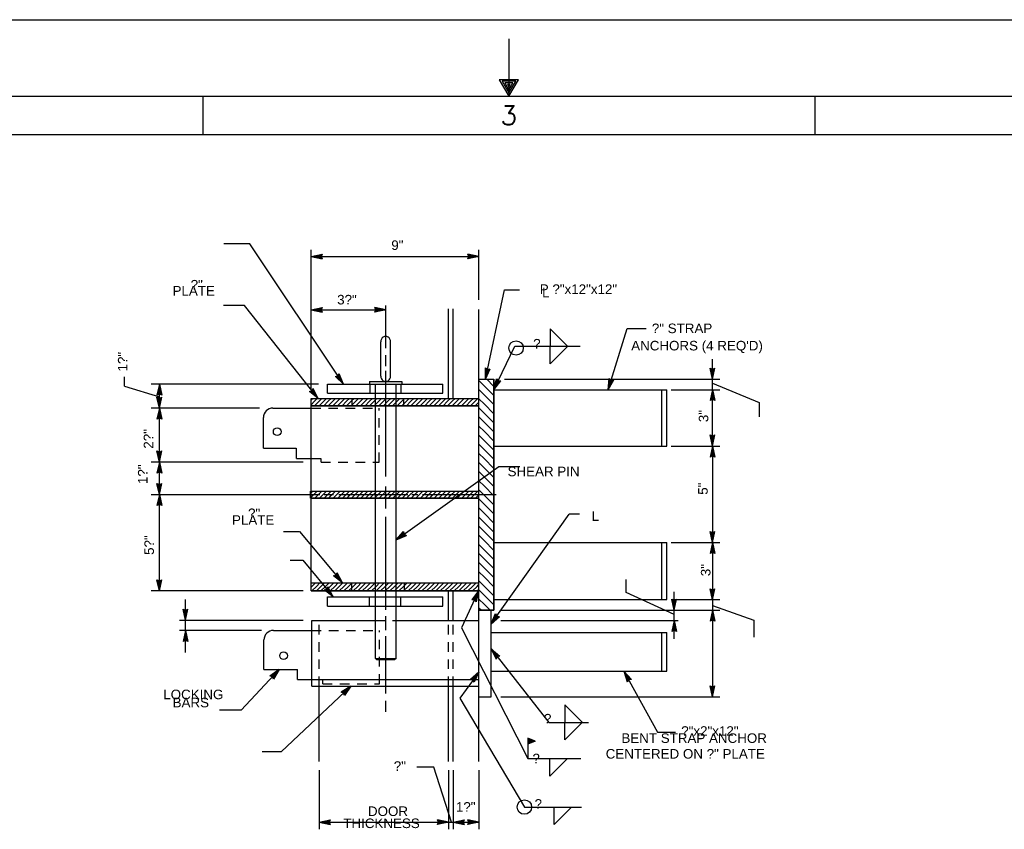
# Model space of a CAD drawing. Extents: x -23 to 19, y -16.2 to 13.8.
# Tile 11 of 12: x -8.4 to 4.5, y 3.3 to 13.8. Entities that reach past the tile are written whole.
import ezdxf
from ezdxf.enums import TextEntityAlignment as Align

# ---------------------------------------------------------------- set-up
doc = ezdxf.new("R2010")
doc.units = 0
doc.header["$MEASUREMENT"] = 0
doc.linetypes.add('HIDDEN2', pattern=[0.1875, 0.125, -0.0625])
doc.layers.add('01', color=7, linetype='CONTINUOUS')
doc.layers.add('02', color=7, linetype='CONTINUOUS')
doc.styles.add('ARIAL', font='Arial')
doc.styles.add('TXT_SHX', font='txt.shx')

msp = doc.modelspace()

# ---------------------------------------------------------------- linework, layer by layer
at = {"layer": '01', "color": 7, "linetype": 'CONTINUOUS'}
for p, q in [((-23.022, 13.841), (18.978, 13.841)), ((-2.022, 13.591), (-2.022, 12.841)), ((-22.022, 12.841), (17.978, 12.841)), ((-6.022, 12.841), (-6.022, 12.341)), ((1.978, 12.841), (1.978, 12.341)), ((-20.522, 12.341), (17.478, 12.341)), ((-5.408, 10.911), (-5.748, 10.911)), ((-4.183, 9.078), (-5.408, 10.911)), ((-4.605, 9.008), (-4.605, 10.833)), ((-2.413, 10.181), (-2.413, 10.833)), ((-4.605, 10.745), (-4.461, 10.776)), ((-4.605, 10.745), (-2.413, 10.745)), ((-4.605, 10.745), (-4.461, 10.714)), ((-4.568, 10.745), (-4.474, 10.765)), ((-4.568, 10.745), (-4.474, 10.725)), ((-4.532, 10.745), (-4.487, 10.755)), ((-4.532, 10.745), (-4.487, 10.736)), ((-4.487, 10.755), (-4.491, 10.745)), ((-4.491, 10.745), (-4.487, 10.736)), ((-4.474, 10.765), (-4.483, 10.745)), ((-4.483, 10.745), (-4.474, 10.725)), ((-4.461, 10.776), (-4.475, 10.745)), ((-4.475, 10.745), (-4.461, 10.714)), ((-2.413, 10.745), (-2.557, 10.776)), ((-2.543, 10.745), (-2.557, 10.776)), ((-2.413, 10.745), (-2.557, 10.714)), ((-2.557, 10.714), (-2.543, 10.745)), ((-2.45, 10.745), (-2.544, 10.765)), ((-2.535, 10.745), (-2.544, 10.765)), ((-2.45, 10.745), (-2.544, 10.725)), ((-2.544, 10.725), (-2.535, 10.745)), ((-2.486, 10.745), (-2.531, 10.754)), ((-2.527, 10.745), (-2.531, 10.754)), ((-2.486, 10.745), (-2.531, 10.735)), ((-2.531, 10.735), (-2.527, 10.745)), ((-2.325, 9.143), (-2.076, 10.313)), ((-2.076, 10.313), (-1.883, 10.313)), ((-5.475, 10.107), (-5.75, 10.107)), ((-4.514, 8.89), (-5.475, 10.107)), ((-4.605, 10.049), (-4.461, 10.08)), ((-4.605, 10.049), (-3.63, 10.049)), ((-4.605, 10.049), (-4.461, 10.018)), ((-4.568, 10.049), (-4.474, 10.069)), ((-4.568, 10.049), (-4.474, 10.029)), ((-4.532, 10.049), (-4.487, 10.059)), ((-4.532, 10.049), (-4.487, 10.04)), ((-4.487, 10.059), (-4.491, 10.049)), ((-4.491, 10.049), (-4.487, 10.04)), ((-4.474, 10.069), (-4.483, 10.049)), ((-4.483, 10.049), (-4.474, 10.029)), ((-4.461, 10.08), (-4.475, 10.049)), ((-4.475, 10.049), (-4.461, 10.018)), ((-3.63, 10.049), (-3.774, 10.08)), ((-3.76, 10.049), (-3.774, 10.08)), ((-3.63, 10.049), (-3.774, 10.018)), ((-3.774, 10.018), (-3.76, 10.049)), ((-3.667, 10.049), (-3.761, 10.069)), ((-3.752, 10.049), (-3.761, 10.069)), ((-3.667, 10.049), (-3.761, 10.029)), ((-3.761, 10.029), (-3.752, 10.049)), ((-3.703, 10.049), (-3.748, 10.058)), ((-3.744, 10.049), (-3.748, 10.058)), ((-3.703, 10.049), (-3.748, 10.039)), ((-3.748, 10.039), (-3.744, 10.049)), ((-3.63, 9.547), (-3.63, 10.107)), ((-2.81, 8.89), (-2.81, 10.063)), ((-2.749, 8.89), (-2.749, 10.063)), ((-2.413, 4.148), (-2.413, 10.054)), ((-1.481, 9.803), (-1.481, 9.574)), ((-1.481, 9.803), (-1.254, 9.576)), ((-0.721, 9.006), (-0.474, 9.806)), ((-0.474, 9.806), (-0.228, 9.806)), ((-3.696, 9.184), (-3.696, 9.632)), ((-3.567, 9.184), (-3.567, 9.632)), ((-2.219, 9.006), (-1.941, 9.574)), ((-1.941, 9.574), (-1.088, 9.574)), ((-1.481, 9.345), (-1.481, 9.574)), ((-1.481, 9.345), (-1.254, 9.572)), ((-3.63, 9.312), (-3.63, 9.459)), ((0.642, 9.145), (0.642, 9.404)), ((-2.325, 9.143), (-2.325, 9.29)), ((-2.325, 9.29), (-2.298, 9.27)), ((-2.325, 9.143), (-2.265, 9.277)), ((-2.317, 9.179), (-2.317, 9.275)), ((-2.317, 9.275), (-2.3, 9.262)), ((-2.317, 9.179), (-2.278, 9.267)), ((-2.3, 9.262), (-2.278, 9.267)), ((-2.298, 9.27), (-2.265, 9.277)), ((0.642, 9.145), (0.611, 9.289)), ((0.611, 9.289), (0.642, 9.275)), ((0.642, 9.182), (0.622, 9.276)), ((0.622, 9.276), (0.642, 9.267)), ((0.642, 9.145), (0.673, 9.289)), ((0.642, 9.275), (0.673, 9.289)), ((0.642, 9.182), (0.662, 9.276)), ((0.642, 9.267), (0.662, 9.276)), ((-7.044, 9.053), (-7.044, 9.174)), ((-4.289, 9.18), (-4.255, 9.186)), ((-4.183, 9.078), (-4.289, 9.18)), ((-4.272, 9.176), (-4.251, 9.179)), ((-4.204, 9.109), (-4.272, 9.176)), ((-4.257, 9.171), (-4.246, 9.173)), ((-4.224, 9.139), (-4.257, 9.171)), ((-4.255, 9.186), (-4.237, 9.215)), ((-4.251, 9.179), (-4.239, 9.198)), ((-4.246, 9.173), (-4.241, 9.181)), ((-4.224, 9.139), (-4.241, 9.181)), ((-4.204, 9.109), (-4.239, 9.198)), ((-4.183, 9.078), (-4.237, 9.215)), ((-3.63, 7.872), (-3.63, 9.251)), ((-2.413, 9.143), (-2.219, 9.143)), ((-2.221, 9.053), (-2.311, 9.143)), ((-2.31, 9.214), (-2.31, 9.26)), ((-2.31, 9.26), (-2.301, 9.255)), ((-2.31, 9.214), (-2.292, 9.257)), ((-2.301, 9.255), (-2.292, 9.257)), ((-2.219, 9.006), (-2.184, 9.149)), ((-2.219, 6.123), (-2.219, 9.143)), ((-2.184, 9.149), (-2.162, 9.123)), ((-2.076, 9.143), (0.738, 9.143)), ((-0.721, 9.006), (-0.708, 9.153)), ((-0.71, 9.041), (-0.701, 9.137)), ((-0.708, 9.153), (-0.683, 9.13)), ((-0.701, 9.137), (-0.685, 9.123)), ((0.642, 9.218), (0.632, 9.263)), ((0.632, 9.263), (0.642, 9.259)), ((0.642, 9.218), (0.651, 9.263)), ((0.642, 9.259), (0.651, 9.263)), ((0.642, 9.007), (0.642, 9.145)), ((-7.044, 9.053), (-6.589, 8.912)), ((-4.51, 9.078), (-6.696, 9.078)), ((-6.589, 9.079), (-6.62, 8.935)), ((-6.589, 9.042), (-6.609, 8.948)), ((-6.589, 8.766), (-6.589, 9.079)), ((-6.589, 9.079), (-6.558, 8.935)), ((-6.589, 9.042), (-6.569, 8.948)), ((-4.595, 8.992), (-4.579, 9.022)), ((-4.514, 8.89), (-4.579, 9.022)), ((-4.393, 9.078), (-2.886, 9.078)), ((-4.393, 8.962), (-4.393, 9.078)), ((-3.844, 9.114), (-3.42, 9.114)), ((-3.844, 9.114), (-3.844, 9.078)), ((-3.42, 9.114), (-3.42, 9.078)), ((-2.886, 8.962), (-2.886, 9.078)), ((-2.34, 9.053), (-2.413, 9.126)), ((-2.221, 8.934), (-2.34, 9.053)), ((-2.219, 9.051), (-2.221, 9.053)), ((-2.219, 9.006), (-2.128, 9.122)), ((-2.203, 9.039), (-2.179, 9.132)), ((-2.203, 9.039), (-2.143, 9.115)), ((-2.187, 9.072), (-2.176, 9.116)), ((-2.187, 9.072), (-2.159, 9.108)), ((-2.179, 9.132), (-2.165, 9.116)), ((-2.176, 9.116), (-2.169, 9.108)), ((-2.169, 9.108), (-2.159, 9.108)), ((-2.165, 9.116), (-2.143, 9.115)), ((-2.162, 9.123), (-2.128, 9.122)), ((-0.721, 9.006), (-0.649, 9.134)), ((-0.71, 9.041), (-0.663, 9.125)), ((-0.699, 9.076), (-0.696, 9.122)), ((-0.699, 9.076), (-0.678, 9.116)), ((-0.696, 9.122), (-0.687, 9.115)), ((-0.687, 9.115), (-0.678, 9.116)), ((-0.685, 9.123), (-0.663, 9.125)), ((-0.683, 9.13), (-0.649, 9.134)), ((0.642, 9.09), (1.252, 8.837)), ((-6.589, 8.949), (-6.62, 8.935)), ((-6.589, 8.766), (-6.62, 8.91)), ((-6.62, 8.91), (-6.589, 8.896)), ((-6.589, 8.957), (-6.609, 8.948)), ((-6.589, 8.803), (-6.609, 8.897)), ((-6.609, 8.897), (-6.589, 8.888)), ((-6.589, 8.839), (-6.599, 8.884)), ((-6.599, 8.884), (-6.589, 8.88)), ((-6.589, 9.006), (-6.598, 8.961)), ((-6.589, 8.965), (-6.598, 8.961)), ((-6.589, 9.006), (-6.579, 8.961)), ((-6.579, 8.961), (-6.589, 8.965)), ((-6.569, 8.948), (-6.589, 8.957)), ((-6.558, 8.935), (-6.589, 8.949)), ((-6.589, 8.766), (-6.558, 8.91)), ((-6.589, 8.896), (-6.558, 8.91)), ((-6.589, 8.803), (-6.569, 8.897)), ((-6.589, 8.888), (-6.569, 8.897)), ((-6.589, 8.839), (-6.58, 8.884)), ((-6.589, 8.88), (-6.58, 8.884)), ((-4.628, 8.984), (-4.595, 8.992)), ((-4.514, 8.89), (-4.628, 8.984)), ((-4.611, 8.98), (-4.59, 8.986)), ((-4.537, 8.919), (-4.611, 8.98)), ((-4.607, 8.89), (-2.416, 8.89)), ((-4.607, 8.868), (-4.585, 8.89)), ((-4.605, 6.377), (-4.605, 8.89)), ((-4.595, 8.976), (-4.585, 8.979)), ((-4.559, 8.947), (-4.595, 8.976)), ((-4.59, 8.986), (-4.579, 9.005)), ((-4.585, 8.979), (-4.58, 8.988)), ((-4.559, 8.947), (-4.58, 8.988)), ((-4.537, 8.919), (-4.579, 9.005)), ((-4.561, 8.854), (-4.525, 8.89)), ((-4.501, 8.854), (-4.465, 8.89)), ((-4.441, 8.854), (-4.405, 8.89)), ((-4.393, 8.962), (-2.886, 8.962)), ((-4.381, 8.854), (-4.345, 8.89)), ((-4.321, 8.854), (-4.285, 8.89)), ((-4.261, 8.854), (-4.225, 8.89)), ((-4.201, 8.854), (-4.165, 8.89)), ((-4.141, 8.854), (-4.105, 8.89)), ((-4.081, 8.854), (-4.045, 8.89)), ((-4.021, 8.854), (-3.985, 8.89)), ((-3.961, 8.854), (-3.925, 8.89)), ((-3.901, 8.854), (-3.865, 8.89)), ((-3.841, 8.854), (-3.805, 8.89)), ((-3.781, 8.854), (-3.745, 8.89)), ((-3.766, 8.89), (-3.766, 8.961)), ((-3.721, 8.854), (-3.685, 8.89)), ((-3.661, 8.854), (-3.625, 8.89)), ((-3.601, 8.854), (-3.565, 8.89)), ((-3.541, 8.854), (-3.505, 8.89)), ((-3.495, 8.889), (-3.495, 8.961)), ((-3.481, 8.854), (-3.445, 8.89)), ((-3.421, 8.854), (-3.385, 8.89)), ((-3.361, 8.854), (-3.325, 8.89)), ((-3.301, 8.854), (-3.265, 8.89)), ((-3.241, 8.854), (-3.205, 8.89)), ((-3.181, 8.854), (-3.145, 8.89)), ((-3.121, 8.854), (-3.085, 8.89)), ((-3.061, 8.854), (-3.025, 8.89)), ((-3.001, 8.854), (-2.965, 8.89)), ((-2.941, 8.854), (-2.905, 8.89)), ((-2.881, 8.854), (-2.845, 8.89)), ((-2.821, 8.854), (-2.785, 8.89)), ((-2.761, 8.854), (-2.725, 8.89)), ((-2.701, 8.854), (-2.665, 8.89)), ((-2.641, 8.854), (-2.605, 8.89)), ((-2.581, 8.854), (-2.545, 8.89)), ((-2.521, 8.854), (-2.485, 8.89)), ((-2.461, 8.854), (-2.425, 8.89)), ((-2.34, 8.934), (-2.413, 9.007)), ((-2.34, 8.815), (-2.413, 8.888)), ((-2.221, 8.815), (-2.34, 8.934)), ((-2.219, 8.932), (-2.221, 8.934)), ((-2.219, 9.006), (0.043, 9.006)), ((-0.021, 8.27), (-0.021, 9.006)), ((0.043, 8.27), (0.043, 9.006)), ((0.1, 9.006), (0.738, 9.006)), ((0.642, 9.007), (0.611, 8.863)), ((0.642, 8.97), (0.622, 8.876)), ((0.642, 8.885), (0.622, 8.876)), ((0.642, 8.934), (0.633, 8.889)), ((0.642, 8.893), (0.633, 8.889)), ((0.642, 8.27), (0.642, 9.007)), ((0.642, 9.007), (0.673, 8.863)), ((0.642, 8.97), (0.662, 8.876)), ((0.642, 8.934), (0.652, 8.889)), ((0.652, 8.889), (0.642, 8.893)), ((0.662, 8.876), (0.642, 8.885)), ((-5.28, 8.766), (-6.696, 8.766)), ((-6.589, 8.766), (-6.62, 8.622)), ((-6.589, 8.061), (-6.589, 8.766)), ((-6.589, 8.766), (-6.558, 8.622)), ((-5.104, 8.766), (-4.606, 8.766)), ((-4.607, 8.808), (-4.561, 8.854)), ((-4.607, 8.795), (-2.416, 8.795)), ((-4.561, 8.794), (-4.501, 8.854)), ((-4.501, 8.794), (-4.441, 8.854)), ((-4.441, 8.794), (-4.381, 8.854)), ((-4.381, 8.794), (-4.321, 8.854)), ((-4.321, 8.794), (-4.261, 8.854)), ((-4.261, 8.794), (-4.201, 8.854)), ((-4.201, 8.794), (-4.141, 8.854)), ((-4.141, 8.794), (-4.081, 8.854)), ((-4.081, 8.794), (-4.021, 8.854)), ((-4.021, 8.794), (-3.961, 8.854)), ((-3.961, 8.794), (-3.901, 8.854)), ((-3.901, 8.794), (-3.841, 8.854)), ((-3.841, 8.794), (-3.781, 8.854)), ((-3.781, 8.794), (-3.721, 8.854)), ((-3.766, 7.68), (-3.766, 8.795)), ((-3.721, 8.794), (-3.661, 8.854)), ((-3.661, 8.794), (-3.601, 8.854)), ((-3.601, 8.794), (-3.541, 8.854)), ((-3.541, 8.794), (-3.481, 8.854)), ((-3.495, 7.68), (-3.495, 8.795)), ((-3.481, 8.794), (-3.421, 8.854)), ((-3.421, 8.794), (-3.361, 8.854)), ((-3.361, 8.794), (-3.301, 8.854)), ((-3.301, 8.794), (-3.241, 8.854)), ((-3.241, 8.794), (-3.181, 8.854)), ((-3.181, 8.794), (-3.121, 8.854)), ((-3.121, 8.794), (-3.061, 8.854)), ((-3.061, 8.794), (-3.001, 8.854)), ((-3.001, 8.794), (-2.941, 8.854)), ((-2.941, 8.794), (-2.881, 8.854)), ((-2.881, 8.794), (-2.821, 8.854)), ((-2.821, 8.794), (-2.761, 8.854)), ((-2.761, 8.794), (-2.701, 8.854)), ((-2.701, 8.794), (-2.641, 8.854)), ((-2.641, 8.794), (-2.581, 8.854)), ((-2.581, 8.794), (-2.521, 8.854)), ((-2.521, 8.794), (-2.461, 8.854)), ((-2.461, 8.794), (-2.416, 8.839)), ((-2.34, 8.696), (-2.413, 8.769)), ((-2.221, 8.696), (-2.34, 8.815)), ((-2.219, 8.813), (-2.221, 8.815)), ((0.642, 8.877), (0.611, 8.863)), ((0.673, 8.863), (0.642, 8.877)), ((1.252, 8.837), (1.252, 8.653)), ((-6.589, 8.636), (-6.62, 8.622)), ((-6.589, 8.729), (-6.609, 8.635)), ((-6.589, 8.644), (-6.609, 8.635)), ((-6.589, 8.693), (-6.598, 8.648)), ((-6.589, 8.652), (-6.598, 8.648)), ((-6.589, 8.729), (-6.569, 8.635)), ((-6.589, 8.693), (-6.579, 8.648)), ((-6.579, 8.648), (-6.589, 8.652)), ((-6.569, 8.635), (-6.589, 8.644)), ((-6.558, 8.622), (-6.589, 8.636)), ((-5.229, 8.243), (-5.229, 8.641)), ((-2.34, 8.577), (-2.413, 8.65)), ((-2.221, 8.577), (-2.34, 8.696)), ((-2.219, 8.694), (-2.221, 8.696)), ((-2.34, 8.458), (-2.413, 8.531)), ((-2.221, 8.458), (-2.34, 8.577)), ((-2.219, 8.575), (-2.221, 8.577)), ((-2.34, 8.339), (-2.413, 8.412)), ((-2.221, 8.339), (-2.34, 8.458)), ((-2.219, 8.456), (-2.221, 8.458)), ((0.642, 8.27), (0.611, 8.414)), ((0.611, 8.414), (0.642, 8.4)), ((0.642, 8.307), (0.622, 8.401)), ((0.622, 8.401), (0.642, 8.392)), ((0.642, 8.343), (0.632, 8.388)), ((0.632, 8.388), (0.642, 8.384)), ((0.642, 8.27), (0.673, 8.414)), ((0.642, 8.4), (0.673, 8.414)), ((0.642, 8.307), (0.662, 8.401)), ((0.642, 8.392), (0.662, 8.401)), ((0.642, 8.343), (0.651, 8.388)), ((0.642, 8.384), (0.651, 8.388)), ((-5.229, 8.243), (-4.799, 8.243)), ((-4.795, 8.106), (-4.795, 8.243)), ((-2.34, 8.22), (-2.413, 8.293)), ((-2.221, 8.22), (-2.34, 8.339)), ((-2.219, 8.337), (-2.221, 8.339)), ((-2.219, 8.27), (0.043, 8.27)), ((0.1, 8.27), (0.738, 8.27)), ((0.642, 8.27), (0.611, 8.126)), ((0.642, 8.27), (0.642, 7.009)), ((0.642, 8.27), (0.673, 8.126)), ((-6.589, 8.061), (-6.62, 8.205)), ((-6.62, 8.205), (-6.589, 8.191)), ((-6.589, 8.098), (-6.609, 8.192)), ((-6.609, 8.192), (-6.589, 8.183)), ((-6.589, 8.134), (-6.599, 8.179)), ((-6.599, 8.179), (-6.589, 8.175)), ((-6.589, 8.061), (-6.558, 8.205)), ((-6.589, 8.191), (-6.558, 8.205)), ((-6.589, 8.098), (-6.569, 8.192)), ((-6.589, 8.183), (-6.569, 8.192)), ((-6.589, 8.134), (-6.58, 8.179)), ((-6.589, 8.175), (-6.58, 8.179)), ((-2.34, 8.101), (-2.413, 8.174)), ((-2.221, 8.101), (-2.34, 8.22)), ((-2.219, 8.218), (-2.221, 8.22)), ((0.642, 8.14), (0.611, 8.126)), ((0.642, 8.233), (0.622, 8.139)), ((0.642, 8.148), (0.622, 8.139)), ((0.642, 8.197), (0.633, 8.152)), ((0.642, 8.156), (0.633, 8.152)), ((0.642, 8.233), (0.662, 8.139)), ((0.642, 8.197), (0.652, 8.152)), ((0.652, 8.152), (0.642, 8.156)), ((0.662, 8.139), (0.642, 8.148)), ((0.673, 8.126), (0.642, 8.14)), ((-4.708, 8.06), (-6.696, 8.06)), ((-6.589, 8.061), (-6.62, 7.917)), ((-6.589, 8.024), (-6.609, 7.93)), ((-6.589, 7.988), (-6.598, 7.943)), ((-6.589, 7.635), (-6.589, 8.061)), ((-6.589, 8.061), (-6.558, 7.917)), ((-6.589, 8.024), (-6.569, 7.93)), ((-6.589, 7.988), (-6.579, 7.943)), ((-4.795, 8.106), (-4.605, 8.106)), ((-3.495, 7.043), (-2.153, 8.004)), ((-2.34, 7.982), (-2.413, 8.055)), ((-2.221, 7.982), (-2.34, 8.101)), ((-2.221, 7.863), (-2.34, 7.982)), ((-2.219, 8.099), (-2.221, 8.101)), ((-2.219, 7.98), (-2.221, 7.982)), ((-2.153, 8.004), (-1.879, 8.004)), ((-6.589, 7.931), (-6.62, 7.917)), ((-6.589, 7.939), (-6.609, 7.93)), ((-6.589, 7.947), (-6.598, 7.943)), ((-6.579, 7.943), (-6.589, 7.947)), ((-6.569, 7.93), (-6.589, 7.939)), ((-6.558, 7.917), (-6.589, 7.931)), ((-2.34, 7.863), (-2.413, 7.936)), ((-2.221, 7.744), (-2.34, 7.863)), ((-2.219, 7.861), (-2.221, 7.863)), ((-6.589, 7.635), (-6.62, 7.779)), ((-6.62, 7.779), (-6.589, 7.765)), ((-6.589, 7.672), (-6.609, 7.766)), ((-6.609, 7.766), (-6.589, 7.757)), ((-6.589, 7.708), (-6.599, 7.753)), ((-6.599, 7.753), (-6.589, 7.749)), ((-6.589, 7.635), (-6.558, 7.779)), ((-6.589, 7.765), (-6.558, 7.779)), ((-6.589, 7.672), (-6.569, 7.766)), ((-6.589, 7.757), (-6.569, 7.766)), ((-6.589, 7.708), (-6.58, 7.753)), ((-6.589, 7.749), (-6.58, 7.753)), ((-3.63, 7.455), (-3.63, 7.741)), ((-2.34, 7.744), (-2.413, 7.817)), ((-2.221, 7.625), (-2.34, 7.744)), ((-2.219, 7.742), (-2.221, 7.744)), ((-6.696, 7.635), (-4.493, 7.635)), ((-6.589, 7.635), (-6.62, 7.491)), ((-6.589, 7.598), (-6.609, 7.504)), ((-6.589, 6.377), (-6.589, 7.635)), ((-6.589, 7.635), (-6.558, 7.491)), ((-6.589, 7.598), (-6.569, 7.504)), ((-4.614, 7.68), (-2.416, 7.68)), ((-4.614, 7.651), (-4.585, 7.68)), ((-4.614, 7.591), (-4.582, 7.623)), ((-4.582, 7.623), (-4.525, 7.68)), ((-4.556, 7.589), (-4.522, 7.623)), ((-4.522, 7.623), (-4.465, 7.68)), ((-4.496, 7.589), (-4.462, 7.623)), ((-4.462, 7.623), (-4.405, 7.68)), ((-4.436, 7.589), (-4.402, 7.623)), ((-4.433, 7.635), (-4.312, 7.635)), ((-4.402, 7.623), (-4.345, 7.68)), ((-4.376, 7.589), (-4.342, 7.623)), ((-4.342, 7.623), (-4.285, 7.68)), ((-4.316, 7.589), (-4.282, 7.623)), ((-4.282, 7.623), (-4.225, 7.68)), ((-4.256, 7.589), (-4.222, 7.623)), ((-4.245, 7.635), (-3.342, 7.635)), ((-4.222, 7.623), (-4.165, 7.68)), ((-4.196, 7.589), (-4.162, 7.623)), ((-4.162, 7.623), (-4.105, 7.68)), ((-4.136, 7.589), (-4.102, 7.623)), ((-4.102, 7.623), (-4.045, 7.68)), ((-4.076, 7.589), (-4.042, 7.623)), ((-4.042, 7.623), (-3.985, 7.68)), ((-4.016, 7.589), (-3.982, 7.623)), ((-3.982, 7.623), (-3.925, 7.68)), ((-3.956, 7.589), (-3.922, 7.623)), ((-3.922, 7.623), (-3.865, 7.68)), ((-3.896, 7.589), (-3.862, 7.623)), ((-3.862, 7.623), (-3.805, 7.68)), ((-3.836, 7.589), (-3.802, 7.623)), ((-3.802, 7.623), (-3.745, 7.68)), ((-3.776, 7.589), (-3.742, 7.623)), ((-3.742, 7.623), (-3.685, 7.68)), ((-3.716, 7.589), (-3.682, 7.623)), ((-3.682, 7.623), (-3.625, 7.68)), ((-3.656, 7.589), (-3.622, 7.623)), ((-3.622, 7.623), (-3.565, 7.68)), ((-3.596, 7.589), (-3.562, 7.623)), ((-3.562, 7.623), (-3.505, 7.68)), ((-3.536, 7.589), (-3.502, 7.623)), ((-3.502, 7.623), (-3.445, 7.68)), ((-3.476, 7.589), (-3.442, 7.623)), ((-3.442, 7.623), (-3.385, 7.68)), ((-3.416, 7.589), (-3.382, 7.623)), ((-3.382, 7.623), (-3.325, 7.68)), ((-3.356, 7.589), (-3.322, 7.623)), ((-3.322, 7.623), (-3.265, 7.68)), ((-3.296, 7.589), (-3.262, 7.623)), ((-3.291, 7.635), (-3.211, 7.635)), ((-3.262, 7.623), (-3.205, 7.68)), ((-3.236, 7.589), (-3.202, 7.623)), ((-3.202, 7.623), (-3.145, 7.68)), ((-3.176, 7.589), (-3.142, 7.623)), ((-3.149, 7.635), (-2.188, 7.635)), ((-3.142, 7.623), (-3.085, 7.68)), ((-3.116, 7.589), (-3.082, 7.623)), ((-3.082, 7.623), (-3.025, 7.68)), ((-3.056, 7.589), (-3.022, 7.623)), ((-3.022, 7.623), (-2.965, 7.68)), ((-2.996, 7.589), (-2.962, 7.623)), ((-2.962, 7.623), (-2.905, 7.68)), ((-2.936, 7.589), (-2.902, 7.623)), ((-2.902, 7.623), (-2.845, 7.68)), ((-2.876, 7.589), (-2.842, 7.623)), ((-2.842, 7.623), (-2.785, 7.68)), ((-2.816, 7.589), (-2.782, 7.623)), ((-2.782, 7.623), (-2.725, 7.68)), ((-2.756, 7.589), (-2.722, 7.623)), ((-2.722, 7.623), (-2.665, 7.68)), ((-2.696, 7.589), (-2.662, 7.623)), ((-2.662, 7.623), (-2.605, 7.68)), ((-2.636, 7.589), (-2.602, 7.623)), ((-2.602, 7.623), (-2.545, 7.68)), ((-2.576, 7.589), (-2.542, 7.623)), ((-2.542, 7.623), (-2.485, 7.68)), ((-2.516, 7.589), (-2.482, 7.623)), ((-2.482, 7.623), (-2.425, 7.68)), ((-2.456, 7.589), (-2.422, 7.623)), ((-2.422, 7.623), (-2.416, 7.629)), ((-2.34, 7.625), (-2.413, 7.698)), ((-2.221, 7.506), (-2.34, 7.625)), ((-2.219, 7.623), (-2.221, 7.625)), ((-6.589, 7.505), (-6.62, 7.491)), ((-6.589, 7.513), (-6.609, 7.504)), ((-6.589, 7.562), (-6.598, 7.517)), ((-6.589, 7.521), (-6.598, 7.517)), ((-6.589, 7.562), (-6.579, 7.517)), ((-6.579, 7.517), (-6.589, 7.521)), ((-6.569, 7.504), (-6.589, 7.513)), ((-6.558, 7.491), (-6.589, 7.505)), ((-4.614, 7.589), (-2.416, 7.589)), ((-3.766, 6.482), (-3.766, 7.589)), ((-3.495, 6.484), (-3.495, 7.589)), ((-2.34, 7.506), (-2.413, 7.579)), ((-2.221, 7.387), (-2.34, 7.506)), ((-2.219, 7.504), (-2.221, 7.506)), ((-3.63, 6.128), (-3.63, 7.345)), ((-2.34, 7.387), (-2.413, 7.46)), ((-2.34, 7.268), (-2.413, 7.341)), ((-2.221, 7.268), (-2.34, 7.387)), ((-2.254, 5.945), (-1.234, 7.381)), ((-2.219, 7.385), (-2.221, 7.387)), ((-1.097, 7.381), (-1.234, 7.381)), ((-2.34, 7.149), (-2.413, 7.222)), ((-2.221, 7.149), (-2.34, 7.268)), ((-2.219, 7.266), (-2.221, 7.268)), ((-4.965, 7.152), (-4.759, 7.152)), ((-4.759, 7.152), (-4.197, 6.483)), ((-3.495, 7.043), (-3.396, 7.152)), ((-3.495, 7.043), (-3.36, 7.102)), ((-3.465, 7.065), (-3.4, 7.136)), ((-3.465, 7.065), (-3.377, 7.103)), ((-3.436, 7.086), (-3.405, 7.12)), ((-3.436, 7.086), (-3.394, 7.104)), ((-3.405, 7.12), (-3.402, 7.109)), ((-3.402, 7.109), (-3.394, 7.104)), ((-3.4, 7.136), (-3.396, 7.114)), ((-3.396, 7.152), (-3.389, 7.119)), ((-3.396, 7.114), (-3.377, 7.103)), ((-3.389, 7.119), (-3.36, 7.102)), ((-2.34, 7.03), (-2.413, 7.103)), ((-2.221, 7.03), (-2.34, 7.149)), ((-2.219, 7.147), (-2.221, 7.149)), ((0.642, 7.009), (0.611, 7.153)), ((0.611, 7.153), (0.642, 7.139)), ((0.642, 7.046), (0.622, 7.14)), ((0.622, 7.14), (0.642, 7.131)), ((0.642, 7.082), (0.632, 7.127)), ((0.632, 7.127), (0.642, 7.123)), ((0.642, 7.009), (0.673, 7.153)), ((0.642, 7.139), (0.673, 7.153)), ((0.642, 7.046), (0.662, 7.14)), ((0.642, 7.131), (0.662, 7.14)), ((0.642, 7.082), (0.651, 7.127)), ((0.642, 7.123), (0.651, 7.127)), ((-2.34, 6.911), (-2.413, 6.984)), ((-2.221, 6.911), (-2.34, 7.03)), ((-2.219, 7.028), (-2.221, 7.03)), ((-2.219, 7.01), (0.043, 7.01)), ((-0.021, 6.262), (-0.021, 7.01)), ((0.043, 6.262), (0.043, 7.01)), ((0.1, 7.01), (0.738, 7.01)), ((0.642, 7.009), (0.611, 6.865)), ((0.642, 6.972), (0.622, 6.878)), ((0.642, 7.009), (0.642, 6.261)), ((0.642, 7.009), (0.673, 6.865)), ((0.642, 6.972), (0.662, 6.878)), ((-2.34, 6.792), (-2.413, 6.865)), ((-2.221, 6.792), (-2.34, 6.911)), ((-2.219, 6.909), (-2.221, 6.911)), ((0.642, 6.879), (0.611, 6.865)), ((0.642, 6.887), (0.622, 6.878)), ((0.642, 6.936), (0.633, 6.891)), ((0.642, 6.895), (0.633, 6.891)), ((0.642, 6.936), (0.652, 6.891)), ((0.652, 6.891), (0.642, 6.895)), ((0.662, 6.878), (0.642, 6.887)), ((0.673, 6.865), (0.642, 6.879)), ((-4.881, 6.777), (-4.712, 6.777)), ((-4.712, 6.777), (-4.319, 6.3)), ((-2.34, 6.673), (-2.413, 6.746)), ((-2.221, 6.673), (-2.34, 6.792)), ((-2.219, 6.79), (-2.221, 6.792)), ((-4.313, 6.573), (-4.281, 6.583)), ((-4.197, 6.483), (-4.313, 6.573)), ((-4.297, 6.57), (-4.275, 6.576)), ((-4.221, 6.511), (-4.297, 6.57)), ((-4.281, 6.583), (-4.266, 6.613)), ((-4.281, 6.567), (-4.27, 6.57)), ((-4.244, 6.539), (-4.281, 6.567)), ((-4.275, 6.576), (-4.266, 6.596)), ((-4.27, 6.57), (-4.266, 6.579)), ((-4.197, 6.483), (-4.266, 6.613)), ((-4.221, 6.511), (-4.266, 6.596)), ((-4.244, 6.539), (-4.266, 6.579)), ((-2.34, 6.554), (-2.413, 6.627)), ((-2.221, 6.554), (-2.34, 6.673)), ((-2.219, 6.671), (-2.221, 6.673)), ((-6.589, 6.377), (-6.62, 6.521)), ((-6.62, 6.521), (-6.589, 6.507)), ((-6.589, 6.414), (-6.609, 6.508)), ((-6.609, 6.508), (-6.589, 6.499)), ((-6.589, 6.45), (-6.599, 6.495)), ((-6.599, 6.495), (-6.589, 6.491)), ((-6.589, 6.377), (-6.558, 6.521)), ((-6.589, 6.507), (-6.558, 6.521)), ((-6.589, 6.414), (-6.569, 6.508)), ((-6.589, 6.499), (-6.569, 6.508)), ((-6.589, 6.45), (-6.58, 6.495)), ((-6.589, 6.491), (-6.58, 6.495)), ((-4.607, 6.483), (-2.416, 6.483)), ((-4.607, 6.426), (-4.597, 6.436)), ((-4.597, 6.436), (-4.55, 6.483)), ((-4.597, 6.376), (-4.537, 6.436)), ((-4.537, 6.436), (-4.49, 6.483)), ((-4.537, 6.376), (-4.477, 6.436)), ((-4.477, 6.436), (-4.43, 6.483)), ((-4.477, 6.376), (-4.417, 6.436)), ((-4.417, 6.436), (-4.37, 6.483)), ((-4.417, 6.376), (-4.357, 6.436)), ((-4.357, 6.436), (-4.31, 6.483)), ((-4.357, 6.376), (-4.297, 6.436)), ((-4.297, 6.436), (-4.25, 6.483)), ((-4.297, 6.376), (-4.237, 6.436)), ((-4.237, 6.436), (-4.19, 6.483)), ((-4.237, 6.376), (-4.177, 6.436)), ((-4.177, 6.436), (-4.13, 6.483)), ((-4.177, 6.376), (-4.117, 6.436)), ((-4.117, 6.436), (-4.07, 6.483)), ((-4.117, 6.376), (-4.057, 6.436)), ((-4.057, 6.436), (-4.01, 6.483)), ((-4.057, 6.376), (-3.997, 6.436)), ((-3.997, 6.436), (-3.95, 6.483)), ((-3.997, 6.376), (-3.937, 6.436)), ((-3.937, 6.436), (-3.89, 6.483)), ((-3.937, 6.376), (-3.877, 6.436)), ((-3.877, 6.436), (-3.83, 6.483)), ((-3.877, 6.376), (-3.817, 6.436)), ((-3.817, 6.436), (-3.77, 6.483)), ((-3.817, 6.376), (-3.757, 6.436)), ((-3.757, 6.436), (-3.71, 6.483)), ((-3.757, 6.376), (-3.697, 6.436)), ((-3.697, 6.436), (-3.65, 6.483)), ((-3.697, 6.376), (-3.637, 6.436)), ((-3.637, 6.436), (-3.59, 6.483)), ((-3.637, 6.376), (-3.577, 6.436)), ((-3.577, 6.436), (-3.53, 6.483)), ((-3.577, 6.376), (-3.517, 6.436)), ((-3.517, 6.436), (-3.47, 6.483)), ((-3.517, 6.376), (-3.457, 6.436)), ((-3.457, 6.436), (-3.41, 6.483)), ((-3.457, 6.376), (-3.397, 6.436)), ((-3.397, 6.436), (-3.35, 6.483)), ((-3.397, 6.376), (-3.337, 6.436)), ((-3.337, 6.436), (-3.29, 6.483)), ((-3.337, 6.376), (-3.277, 6.436)), ((-3.277, 6.436), (-3.23, 6.483)), ((-3.277, 6.376), (-3.217, 6.436)), ((-3.217, 6.436), (-3.17, 6.483)), ((-3.217, 6.376), (-3.157, 6.436)), ((-3.157, 6.436), (-3.11, 6.483)), ((-3.157, 6.376), (-3.097, 6.436)), ((-3.097, 6.436), (-3.05, 6.483)), ((-3.097, 6.376), (-3.037, 6.436)), ((-3.037, 6.436), (-2.99, 6.483)), ((-3.037, 6.376), (-2.977, 6.436)), ((-2.977, 6.436), (-2.93, 6.483)), ((-2.977, 6.376), (-2.917, 6.436)), ((-2.917, 6.436), (-2.87, 6.483)), ((-2.917, 6.376), (-2.857, 6.436)), ((-2.857, 6.436), (-2.81, 6.483)), ((-2.857, 6.376), (-2.797, 6.436)), ((-2.797, 6.436), (-2.75, 6.483)), ((-2.797, 6.376), (-2.737, 6.436)), ((-2.737, 6.436), (-2.69, 6.483)), ((-2.737, 6.376), (-2.677, 6.436)), ((-2.677, 6.436), (-2.63, 6.483)), ((-2.677, 6.376), (-2.617, 6.436)), ((-2.617, 6.436), (-2.57, 6.483)), ((-2.617, 6.376), (-2.557, 6.436)), ((-2.557, 6.436), (-2.51, 6.483)), ((-2.557, 6.376), (-2.497, 6.436)), ((-2.497, 6.436), (-2.45, 6.483)), ((-2.497, 6.376), (-2.437, 6.436)), ((-2.437, 6.436), (-2.416, 6.457)), ((-2.34, 6.435), (-2.413, 6.508)), ((-2.221, 6.435), (-2.34, 6.554)), ((-2.221, 6.316), (-2.34, 6.435)), ((-2.219, 6.552), (-2.221, 6.554)), ((-2.219, 6.433), (-2.221, 6.435)), ((-0.489, 6.356), (-0.489, 6.527)), ((-4.708, 6.377), (-6.696, 6.377)), ((-4.607, 6.377), (-2.413, 6.377)), ((-4.434, 6.391), (-4.402, 6.4)), ((-4.319, 6.3), (-4.434, 6.391)), ((-4.418, 6.388), (-4.397, 6.394)), ((-4.343, 6.329), (-4.418, 6.388)), ((-4.402, 6.4), (-4.387, 6.431)), ((-4.402, 6.385), (-4.391, 6.388)), ((-4.365, 6.356), (-4.402, 6.385)), ((-4.397, 6.394), (-4.387, 6.414)), ((-4.391, 6.388), (-4.387, 6.397)), ((-4.319, 6.3), (-4.387, 6.431)), ((-4.343, 6.329), (-4.387, 6.414)), ((-4.365, 6.356), (-4.387, 6.397)), ((-3.766, 6.3), (-3.766, 6.377)), ((-3.495, 6.299), (-3.495, 6.377)), ((-2.81, 5.991), (-2.81, 6.377)), ((-2.749, 5.993), (-2.749, 6.377)), ((-2.418, 6.377), (-2.642, 5.892)), ((-2.418, 6.377), (-2.507, 6.259)), ((-2.434, 6.343), (-2.491, 6.266)), ((-2.449, 6.311), (-2.476, 6.274)), ((-2.449, 6.311), (-2.458, 6.266)), ((-2.434, 6.343), (-2.455, 6.25)), ((-2.418, 6.377), (-2.45, 6.233)), ((-2.437, 6.376), (-2.416, 6.397)), ((-2.34, 6.316), (-2.413, 6.389)), ((-2.221, 6.197), (-2.34, 6.316)), ((-2.219, 6.314), (-2.221, 6.316)), ((0.141, 6.069), (-0.489, 6.356)), ((0.141, 6.125), (0.141, 6.364)), ((0.642, 6.261), (0.611, 6.405)), ((0.611, 6.405), (0.642, 6.391)), ((0.642, 6.298), (0.622, 6.392)), ((0.622, 6.392), (0.642, 6.383)), ((0.642, 6.334), (0.632, 6.379)), ((0.632, 6.379), (0.642, 6.375)), ((0.642, 6.261), (0.673, 6.405)), ((0.642, 6.391), (0.673, 6.405)), ((0.642, 6.298), (0.662, 6.392)), ((0.642, 6.383), (0.662, 6.392)), ((0.642, 6.334), (0.651, 6.379)), ((0.642, 6.375), (0.651, 6.379)), ((-6.249, 5.994), (-6.249, 6.262)), ((-4.393, 6.3), (-2.886, 6.3)), ((-4.393, 6.177), (-4.393, 6.3)), ((-2.886, 6.177), (-2.886, 6.3)), ((-2.473, 6.259), (-2.507, 6.259)), ((-2.469, 6.266), (-2.491, 6.266)), ((-2.466, 6.274), (-2.476, 6.274)), ((-2.45, 6.233), (-2.473, 6.259)), ((-2.455, 6.25), (-2.469, 6.266)), ((-2.458, 6.266), (-2.466, 6.274)), ((-2.34, 6.197), (-2.413, 6.27)), ((-2.266, 6.123), (-2.34, 6.197)), ((-2.219, 6.195), (-2.221, 6.197)), ((-2.219, 6.262), (0.043, 6.262)), ((0.1, 6.262), (0.738, 6.262)), ((0.141, 6.125), (0.11, 6.269)), ((0.11, 6.269), (0.141, 6.255)), ((0.141, 6.162), (0.121, 6.256)), ((0.121, 6.256), (0.141, 6.247)), ((0.141, 6.198), (0.131, 6.243)), ((0.131, 6.243), (0.141, 6.239)), ((0.141, 6.125), (0.172, 6.269)), ((0.141, 6.255), (0.172, 6.269)), ((0.141, 6.162), (0.161, 6.256)), ((0.141, 6.247), (0.161, 6.256)), ((0.141, 6.198), (0.15, 6.243)), ((0.141, 6.239), (0.15, 6.243)), ((0.642, 6.261), (0.642, 6.123)), ((0.642, 6.185), (1.18, 5.995)), ((-6.249, 5.994), (-6.28, 6.138)), ((-6.28, 6.138), (-6.249, 6.124)), ((-6.249, 6.031), (-6.269, 6.125)), ((-6.269, 6.125), (-6.249, 6.116)), ((-6.249, 6.067), (-6.259, 6.112)), ((-6.259, 6.112), (-6.249, 6.108)), ((-6.249, 5.994), (-6.218, 6.138)), ((-6.249, 6.124), (-6.218, 6.138)), ((-6.249, 6.031), (-6.229, 6.125)), ((-6.249, 6.116), (-6.229, 6.125)), ((-6.249, 6.067), (-6.24, 6.112)), ((-6.249, 6.108), (-6.24, 6.112)), ((-4.393, 6.177), (-2.886, 6.177)), ((-3.766, 5.493), (-3.766, 6.177)), ((-3.495, 5.493), (-3.495, 6.175)), ((-2.385, 6.123), (-2.413, 6.151)), ((-2.413, 6.123), (-2.219, 6.123)), ((-2.254, 4.994), (-2.254, 6.123)), ((-2.254, 5.945), (-2.196, 6.08)), ((-2.233, 5.975), (-2.194, 6.063)), ((-2.196, 6.08), (-2.179, 6.051)), ((-2.194, 6.063), (-2.183, 6.044)), ((-2.179, 6.051), (-2.145, 6.044)), ((-2.128, 6.123), (0.738, 6.123)), ((0.141, 5.99), (0.141, 6.125)), ((0.642, 6.123), (0.611, 5.979)), ((0.642, 6.086), (0.622, 5.992)), ((0.642, 6.05), (0.633, 6.005)), ((0.642, 6.123), (0.642, 4.994)), ((0.642, 6.123), (0.673, 5.979)), ((0.642, 6.086), (0.662, 5.992)), ((0.642, 6.05), (0.652, 6.005)), ((-4.708, 5.99), (-6.324, 5.99)), ((-6.249, 5.86), (-6.249, 5.994)), ((-4.597, 5.131), (-4.597, 5.99)), ((-4.597, 5.99), (-3.766, 5.99)), ((-3.63, 5.865), (-3.63, 6.048)), ((-3.494, 5.99), (-2.415, 5.99)), ((-2.254, 5.945), (-2.145, 6.044)), ((-2.233, 5.975), (-2.162, 6.04)), ((-2.212, 6.005), (-2.194, 6.047)), ((-2.212, 6.005), (-2.178, 6.036)), ((-2.194, 6.047), (-2.188, 6.038)), ((-2.188, 6.038), (-2.178, 6.036)), ((-2.183, 6.044), (-2.162, 6.04)), ((-2.128, 5.99), (0.191, 5.99)), ((0.141, 5.99), (0.11, 5.846)), ((0.141, 5.953), (0.121, 5.859)), ((0.141, 5.751), (0.141, 5.99)), ((0.141, 5.99), (0.172, 5.846)), ((0.141, 5.953), (0.161, 5.859)), ((0.642, 5.993), (0.611, 5.979)), ((0.642, 6.001), (0.622, 5.992)), ((0.642, 6.009), (0.633, 6.005)), ((0.652, 6.005), (0.642, 6.009)), ((0.662, 5.992), (0.642, 6.001)), ((0.673, 5.979), (0.642, 5.993)), ((1.18, 5.995), (1.18, 5.77)), ((-5.255, 5.86), (-6.324, 5.86)), ((-6.249, 5.86), (-6.28, 5.716)), ((-6.249, 5.823), (-6.269, 5.729)), ((-6.249, 5.573), (-6.249, 5.86)), ((-6.249, 5.86), (-6.218, 5.716)), ((-6.249, 5.823), (-6.229, 5.729)), ((-5.097, 5.86), (-4.599, 5.86)), ((-2.642, 5.892), (-1.772, 4.185)), ((-2.254, 5.833), (0.043, 5.833)), ((-0.021, 5.328), (-0.021, 5.833)), ((0.043, 5.328), (0.043, 5.833)), ((0.141, 5.86), (0.11, 5.846)), ((0.141, 5.868), (0.121, 5.859)), ((0.141, 5.917), (0.132, 5.872)), ((0.141, 5.876), (0.132, 5.872)), ((0.141, 5.917), (0.151, 5.872)), ((0.151, 5.872), (0.141, 5.876)), ((0.161, 5.859), (0.141, 5.868)), ((0.172, 5.846), (0.141, 5.86)), ((-6.249, 5.73), (-6.28, 5.716)), ((-6.249, 5.738), (-6.269, 5.729)), ((-6.249, 5.787), (-6.258, 5.742)), ((-6.249, 5.746), (-6.258, 5.742)), ((-6.249, 5.787), (-6.239, 5.742)), ((-6.239, 5.742), (-6.249, 5.746)), ((-6.229, 5.729), (-6.249, 5.738)), ((-6.218, 5.716), (-6.249, 5.73)), ((-5.222, 5.348), (-5.222, 5.735)), ((-3.63, 5.036), (-3.63, 5.784)), ((-2.254, 5.618), (-1.499, 4.658)), ((-2.254, 5.618), (-2.141, 5.524)), ((-2.254, 5.618), (-2.189, 5.486)), ((-2.231, 5.589), (-2.157, 5.527)), ((-2.231, 5.589), (-2.189, 5.503)), ((-2.209, 5.561), (-2.188, 5.52)), ((-2.209, 5.561), (-2.173, 5.531)), ((-3.766, 5.493), (-3.495, 5.493)), ((-3.766, 5.493), (-3.75, 5.478)), ((-3.75, 5.478), (-3.511, 5.478)), ((-3.495, 5.493), (-3.511, 5.478)), ((-2.179, 5.522), (-2.189, 5.503)), ((-2.174, 5.516), (-2.189, 5.486)), ((-2.184, 5.528), (-2.188, 5.52)), ((-2.173, 5.531), (-2.184, 5.528)), ((-2.157, 5.527), (-2.179, 5.522)), ((-2.141, 5.524), (-2.174, 5.516)), ((-5.023, 5.348), (-5.52, 4.819)), ((-5.222, 5.348), (-4.784, 5.348)), ((-5.023, 5.348), (-5.144, 5.264)), ((-5.048, 5.321), (-5.127, 5.266)), ((-5.073, 5.295), (-5.11, 5.268)), ((-5.023, 5.348), (-5.099, 5.222)), ((-5.048, 5.321), (-5.098, 5.239)), ((-5.073, 5.295), (-5.097, 5.255)), ((-4.784, 5.217), (-4.784, 5.348)), ((-2.413, 5.316), (-2.663, 4.976)), ((-2.413, 5.316), (-2.523, 5.218)), ((-2.435, 5.286), (-2.507, 5.222)), ((-2.435, 5.286), (-2.474, 5.199)), ((-2.413, 5.316), (-2.473, 5.182)), ((-2.254, 5.328), (0.043, 5.328)), ((-0.517, 5.328), (-0.077, 4.53)), ((-0.517, 5.328), (-0.42, 5.217)), ((-0.517, 5.328), (-0.475, 5.187)), ((-0.499, 5.296), (-0.436, 5.223)), ((-0.499, 5.296), (-0.471, 5.204)), ((-5.112, 5.253), (-5.144, 5.264)), ((-5.107, 5.259), (-5.127, 5.266)), ((-5.099, 5.222), (-5.112, 5.253)), ((-5.101, 5.265), (-5.11, 5.268)), ((-5.098, 5.239), (-5.107, 5.259)), ((-5.097, 5.255), (-5.101, 5.265)), ((-4.784, 5.217), (-2.419, 5.217)), ((-2.49, 5.211), (-2.523, 5.218)), ((-2.485, 5.218), (-2.507, 5.222)), ((-2.456, 5.257), (-2.49, 5.226)), ((-2.481, 5.224), (-2.49, 5.226)), ((-2.473, 5.182), (-2.49, 5.211)), ((-2.474, 5.199), (-2.485, 5.218)), ((-2.475, 5.215), (-2.481, 5.224)), ((-2.456, 5.257), (-2.475, 5.215)), ((-0.482, 5.264), (-0.468, 5.22)), ((-0.482, 5.264), (-0.451, 5.229)), ((-0.454, 5.214), (-0.475, 5.187)), ((-0.458, 5.221), (-0.471, 5.204)), ((-0.462, 5.228), (-0.468, 5.22)), ((-0.451, 5.229), (-0.462, 5.228)), ((-0.436, 5.223), (-0.458, 5.221)), ((-0.42, 5.217), (-0.454, 5.214)), ((-4.087, 5.131), (-4.998, 4.272)), ((-4.597, 5.131), (-2.413, 5.131)), ((-4.501, 4.148), (-4.501, 5.131)), ((-4.087, 5.131), (-4.213, 5.055)), ((-4.182, 5.042), (-4.213, 5.055)), ((-4.114, 5.106), (-4.196, 5.056)), ((-4.176, 5.047), (-4.196, 5.056)), ((-4.171, 5.01), (-4.182, 5.042)), ((-4.14, 5.081), (-4.179, 5.057)), ((-4.17, 5.053), (-4.179, 5.057)), ((-4.169, 5.027), (-4.176, 5.047)), ((-4.087, 5.131), (-4.171, 5.01)), ((-4.166, 5.043), (-4.17, 5.053)), ((-4.114, 5.106), (-4.169, 5.027)), ((-4.14, 5.081), (-4.166, 5.043)), ((-2.81, 4.148), (-2.81, 5.131)), ((-2.749, 4.148), (-2.749, 5.131)), ((0.642, 4.994), (0.611, 5.138)), ((0.611, 5.138), (0.642, 5.124)), ((0.642, 5.031), (0.622, 5.125)), ((0.622, 5.125), (0.642, 5.116)), ((0.642, 5.067), (0.632, 5.112)), ((0.632, 5.112), (0.642, 5.108)), ((0.642, 4.994), (0.673, 5.138)), ((0.642, 5.124), (0.673, 5.138)), ((0.642, 5.031), (0.662, 5.125)), ((0.642, 5.116), (0.662, 5.125)), ((0.642, 5.067), (0.651, 5.112)), ((0.642, 5.108), (0.651, 5.112)), ((-3.63, 4.795), (-3.63, 4.941)), ((-2.663, 4.976), (-1.818, 3.552)), ((-2.413, 4.994), (-2.254, 4.994)), ((-2.128, 4.994), (0.738, 4.994)), ((-5.52, 4.819), (-5.802, 4.819)), ((-1.288, 4.887), (-1.288, 4.658)), ((-1.288, 4.887), (-1.061, 4.66)), ((-1.499, 4.658), (-0.981, 4.658)), ((-1.288, 4.429), (-1.288, 4.658)), ((-1.288, 4.429), (-1.061, 4.656)), ((-0.077, 4.53), (0.157, 4.53)), ((-4.998, 4.272), (-5.247, 4.272)), ((-1.772, 4.185), (-1.079, 4.185)), ((-1.487, 3.956), (-1.487, 4.185)), ((-1.487, 3.956), (-1.26, 4.183)), ((-4.501, 4.032), (-4.501, 3.261)), ((-3.002, 4.073), (-3.226, 4.073)), ((-2.77, 3.353), (-3.002, 4.073)), ((-2.81, 4.032), (-2.81, 3.261)), ((-2.749, 4.032), (-2.749, 3.261)), ((-2.413, 4.032), (-2.413, 3.261)), ((-1.818, 3.552), (-1.072, 3.552)), ((-1.429, 3.323), (-1.429, 3.552)), ((-1.429, 3.323), (-1.202, 3.55)), ((-4.501, 3.353), (-4.357, 3.384)), ((-4.501, 3.353), (-2.81, 3.353)), ((-4.501, 3.353), (-4.357, 3.322)), ((-4.464, 3.353), (-4.37, 3.373)), ((-4.464, 3.353), (-4.37, 3.333)), ((-4.428, 3.353), (-4.383, 3.363)), ((-4.428, 3.353), (-4.383, 3.344)), ((-4.383, 3.363), (-4.387, 3.353)), ((-4.387, 3.353), (-4.383, 3.344)), ((-4.37, 3.373), (-4.379, 3.353)), ((-4.379, 3.353), (-4.37, 3.333)), ((-4.357, 3.384), (-4.371, 3.353)), ((-4.371, 3.353), (-4.357, 3.322)), ((-2.81, 3.353), (-2.954, 3.384)), ((-2.94, 3.353), (-2.954, 3.384)), ((-2.81, 3.353), (-2.954, 3.322)), ((-2.954, 3.322), (-2.94, 3.353)), ((-2.847, 3.353), (-2.941, 3.373)), ((-2.932, 3.353), (-2.941, 3.373)), ((-2.847, 3.353), (-2.941, 3.333)), ((-2.941, 3.333), (-2.932, 3.353)), ((-2.883, 3.353), (-2.928, 3.362)), ((-2.924, 3.353), (-2.928, 3.362)), ((-2.883, 3.353), (-2.928, 3.343)), ((-2.928, 3.343), (-2.924, 3.353)), ((-2.81, 3.353), (-2.749, 3.353)), ((-2.749, 3.353), (-2.605, 3.384)), ((-2.749, 3.353), (-2.413, 3.353)), ((-2.749, 3.353), (-2.605, 3.322)), ((-2.712, 3.353), (-2.618, 3.373)), ((-2.712, 3.353), (-2.618, 3.333)), ((-2.676, 3.353), (-2.631, 3.363)), ((-2.676, 3.353), (-2.631, 3.344)), ((-2.631, 3.363), (-2.635, 3.353)), ((-2.635, 3.353), (-2.631, 3.344)), ((-2.618, 3.373), (-2.627, 3.353)), ((-2.627, 3.353), (-2.618, 3.333)), ((-2.605, 3.384), (-2.619, 3.353)), ((-2.619, 3.353), (-2.605, 3.322)), ((-2.413, 3.353), (-2.557, 3.384)), ((-2.543, 3.353), (-2.557, 3.384)), ((-2.413, 3.353), (-2.557, 3.322)), ((-2.557, 3.322), (-2.543, 3.353)), ((-2.45, 3.353), (-2.544, 3.373)), ((-2.535, 3.353), (-2.544, 3.373)), ((-2.45, 3.353), (-2.544, 3.333)), ((-2.544, 3.333), (-2.535, 3.353)), ((-2.486, 3.353), (-2.531, 3.362)), ((-2.527, 3.353), (-2.531, 3.362)), ((-2.486, 3.353), (-2.531, 3.343)), ((-2.531, 3.343), (-2.527, 3.353))]:
    msp.add_line(p, q, dxfattribs=at)
at = {"layer": '01', "color": 7, "linetype": 'HIDDEN2'}
for p, q in [((-3.835, 8.961), (-3.835, 9.078)), ((-3.766, 8.961), (-3.766, 9.078)), ((-3.495, 8.961), (-3.495, 9.078)), ((-3.428, 8.961), (-3.428, 9.078)), ((-4.07, 8.795), (-4.07, 8.89)), ((-3.766, 8.795), (-3.766, 8.89)), ((-3.495, 8.795), (-3.495, 8.889)), ((-3.394, 8.795), (-3.394, 8.889)), ((-4.605, 8.766), (-3.718, 8.766)), ((-3.718, 8.06), (-3.718, 8.766)), ((-4.605, 8.106), (-4.476, 8.106)), ((-4.476, 8.06), (-4.476, 8.106)), ((-4.476, 8.06), (-3.718, 8.06)), ((-3.766, 7.589), (-3.766, 7.68)), ((-3.495, 7.589), (-3.495, 7.679)), ((-4.073, 6.377), (-4.073, 6.482)), ((-3.766, 6.377), (-3.766, 6.482)), ((-3.495, 6.377), (-3.495, 6.484)), ((-3.385, 6.377), (-3.385, 6.484)), ((-3.843, 6.177), (-3.843, 6.3)), ((-3.766, 6.177), (-3.766, 6.3)), ((-3.495, 6.175), (-3.495, 6.299)), ((-3.435, 6.177), (-3.435, 6.3)), ((-4.501, 5.131), (-4.501, 5.991)), ((-3.766, 5.99), (-3.494, 5.99)), ((-2.81, 5.131), (-2.81, 5.991)), ((-2.749, 5.131), (-2.749, 5.993)), ((-4.599, 5.86), (-3.711, 5.86)), ((-3.711, 5.163), (-3.711, 5.86)), ((-4.454, 5.163), (-4.454, 5.218)), ((-4.454, 5.163), (-3.711, 5.163))]:
    msp.add_line(p, q, dxfattribs=at)
at = {"layer": '01', "color": 7, "linetype": 'CONTINUOUS'}
for points in [[(-2.022, 12.841), (-1.897, 13.057), (-2.147, 13.057)], [(-2.413, 6.123), (-2.413, 9.143), (-2.219, 9.143), (-2.219, 6.123)], [(-4.607, 8.795), (-4.607, 8.89), (-2.416, 8.89), (-2.416, 8.795)], [(-4.614, 7.589), (-4.614, 7.68), (-2.416, 7.68), (-2.416, 7.589)], [(-4.607, 6.377), (-4.607, 6.483), (-2.416, 6.483), (-2.416, 6.377)]]:
    msp.add_lwpolyline(points, close=True, dxfattribs=at)
for points in [[(-2.021, 12.884), (-1.932, 13.036), (-2.11, 13.036), (-2.022, 12.884)], [(-2.022, 12.923), (-1.969, 13.016), (-2.074, 13.016), (-2.02, 12.922)], [(-2.022, 12.965), (-2.005, 12.995), (-2.038, 12.995), (-2.023, 12.969)]]:
    msp.add_lwpolyline(points, dxfattribs=at)
for centre, radius in [((-1.927, 9.551), 0.094), ((-5.049, 8.457), 0.0501), ((-4.965, 5.53), 0.0501), ((-1.818, 3.552), 0.094)]:
    msp.add_circle(centre, radius, dxfattribs=at)
for centre in [(-5.104, 8.641), (-5.097, 5.735)]:
    msp.add_arc(centre, 0.125, 90, 180, dxfattribs=at)
for centre, start_param, end_param in [((-3.631, 9.632), 1.570796, 4.712389), ((-3.631, 9.184), 4.712389, 7.853982)]:
    msp.add_ellipse(centre, major_axis=(0, -0.0703), ratio=0.918073, start_param=start_param, end_param=end_param, dxfattribs=at)
at = {"layer": '02', "color": 7, "linetype": 'CONTINUOUS'}
for p, q in [((-1.677, 4.412), (-1.772, 4.45)), ((-1.772, 4.45), (-1.772, 4.185)), ((-1.685, 4.412), (-1.772, 4.447)), ((-1.693, 4.412), (-1.772, 4.444)), ((-1.699, 4.412), (-1.772, 4.442)), ((-1.708, 4.412), (-1.772, 4.438)), ((-1.716, 4.412), (-1.772, 4.435)), ((-1.726, 4.412), (-1.772, 4.43)), ((-1.733, 4.412), (-1.772, 4.428)), ((-1.741, 4.412), (-1.772, 4.425)), ((-1.748, 4.412), (-1.772, 4.422)), ((-1.756, 4.412), (-1.772, 4.419)), ((-1.761, 4.412), (-1.772, 4.417)), ((-1.768, 4.412), (-1.772, 4.414)), ((-1.772, 4.412), (-1.677, 4.412)), ((-1.677, 4.412), (-1.772, 4.374)), ((-1.685, 4.412), (-1.772, 4.377)), ((-1.693, 4.412), (-1.772, 4.38)), ((-1.699, 4.412), (-1.772, 4.382)), ((-1.708, 4.412), (-1.772, 4.386)), ((-1.716, 4.412), (-1.772, 4.389)), ((-1.726, 4.412), (-1.772, 4.394)), ((-1.733, 4.412), (-1.772, 4.396)), ((-1.741, 4.412), (-1.772, 4.399)), ((-1.748, 4.412), (-1.772, 4.402)), ((-1.756, 4.412), (-1.772, 4.405)), ((-1.761, 4.412), (-1.772, 4.407)), ((-1.768, 4.412), (-1.772, 4.41)), ((-1.772, 4.412), (-1.677, 4.412))]:
    msp.add_line(p, q, dxfattribs=at)

# ---------------------------------------------------------------- texts
at = {"layer": '01', "color": 7, "linetype": 'CONTINUOUS', "style": 'TXT_SHX', "width": 1.002}
msp.add_text('3', height=0.25, dxfattribs=at).set_placement((-2.021, 12.466), align=Align.CENTER)
at = {"layer": '01', "color": 7, "linetype": 'CONTINUOUS', "style": 'ARIAL'}
for s, p in [('9"', (-3.478, 10.832)), ('PLATE', (-6.14, 10.236)), ('3?"', (-4.137, 10.12)), ('SHEAR PIN', (-1.567, 7.875)), ('PLATE', (-5.363, 7.24)), ('LOCKING', (-6.145, 4.961)), ('BENT STRAP ANCHOR', (0.401, 4.39)), ('CENTERED ON ?" PLATE', (0.285, 4.185)), ('?"', (-3.446, 4.025)), ('1?"', (-2.585, 3.491)), ('DOOR', (-3.601, 3.435)), ('THICKNESS', (-3.685, 3.277))]:
    msp.add_text(s, height=0.125, dxfattribs=at).set_placement(p, align=Align.CENTER)
for s, p in [('?"', (-6.18, 10.315)), ('P ?"x12"x12"', (-1.617, 10.257)), ('L', (-1.586, 10.214)), ('?" STRAP', (-0.152, 9.745)), ("ANCHORS (4 REQ'D)", (-0.422, 9.519)), ('?"', (-5.43, 7.328)), ('L', (-0.94, 7.292)), ('?"x2"x12"', (0.232, 4.483))]:
    msp.add_text(s, height=0.125, dxfattribs=at).set_placement(p)
for s, p in [('?', (-1.606, 9.544)), ('BARS', (-5.94, 4.855)), ('?', (-1.465, 4.644)), ('?', (-1.616, 4.123)), ('?', (-1.588, 3.53))]:
    msp.add_text(s, height=0.125, dxfattribs=at).set_placement(p, align=Align.RIGHT)
for s, p in [('1?"', (-7.006, 9.372)), ('3"', (0.586, 8.661)), ('2?"', (-6.669, 8.363)), ('1?"', (-6.744, 7.901)), ('5"', (0.578, 7.712)), ('5?" ', (-6.66, 6.999)), ('3"', (0.614, 6.648))]:
    msp.add_text(s, height=0.125, rotation=90, dxfattribs=at).set_placement(p, align=Align.CENTER)

doc.saveas('drawing.dxf')
